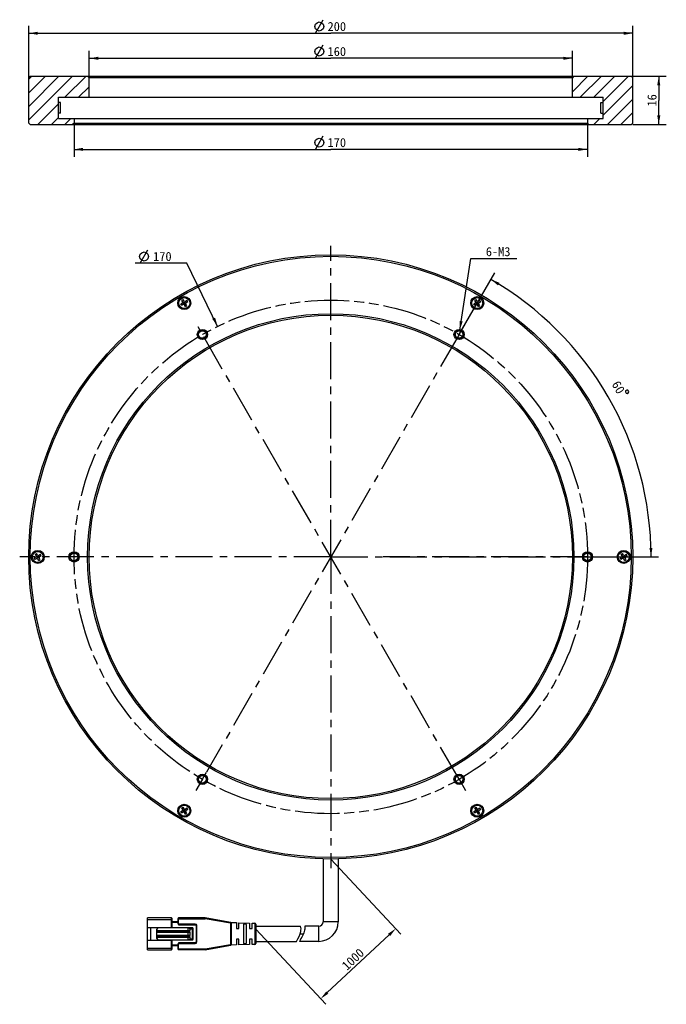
# Model space of a CAD drawing. Header units: millimetres. Extents: x 139 to 353, y 16 to 342.
import ezdxf
from ezdxf.enums import TextEntityAlignment as Align

# ---------------------------------------------------------------- set-up
doc = ezdxf.new("R2010")
doc.units = ezdxf.units.MM
doc.header["$LTSCALE"] = 32.67
doc.header["$PDMODE"] = 3
doc.header["$PDSIZE"] = 8
doc.linetypes.add('CENTER', pattern=[0.6, 0.375, -0.075, 0.075, -0.075])
doc.linetypes.add('PHANTOM', pattern=[0.8, 0.45, -0.05, 0.1, -0.05, 0.1, -0.05])
doc.layers.get('0').update_dxf_attribs({"linetype": 'CONTINUOUS'})
doc.layers.get('Defpoints').update_dxf_attribs({"linetype": 'CONTINUOUS'})
for name, color, linetype in [('00_COMPONENTS', 7, 'CONTINUOUS'), ('03_ALL_AXES', 7, 'CONTINUOUS'), ('07_ALL_HOLES', 7, 'CONTINUOUS'), ('51__DRAFT_DIMS', 7, 'CONTINUOUS')]:
    doc.layers.add(name, color=color, linetype=linetype)
doc.styles.get("Standard").update_dxf_attribs({"font": 'simfang.ttf'})
doc.dimstyles.new('DIMSTYLE_1', dxfattribs={"dimtxt": 3, "dimasz": 3, "dimexe": 2.5, "dimexo": 0.5, "dimtad": 1, "dimdsep": 46, "dimtxsty": 'STANDARD', "dimblk": '_FILLED', "dimblk1": '_FILLED', "dimblk2": '_FILLED', "dimcen": 0.09, "dimclrt": 3, "dimazin": 2, "dimtp": 0.1, "dimtm": 0.1, "dimtfac": 1, "dimtofl": 0, "dimtmove": 0, "dimatfit": 1, "dimldrblk": '_FILLED', "dimfxl": 1, "dimtolj": 1, "dimarcsym": 0})
doc.dimstyles.new('DIMSTYLE_2', dxfattribs={"dimtxt": 3, "dimasz": 3, "dimexe": 2.5, "dimexo": 0.5, "dimgap": 3, "dimtad": 1, "dimdec": 1, "dimdsep": 46, "dimtxsty": 'STANDARD', "dimblk": '_FILLED', "dimblk1": '_FILLED', "dimblk2": '_FILLED', "dimcen": 0.09, "dimclrt": 3, "dimazin": 2, "dimtp": 0.5, "dimtm": 0.5, "dimtfac": 1, "dimtdec": -1, "dimtofl": 0, "dimtmove": 0, "dimatfit": 3, "dimldrblk": '_FILLED', "dimfxl": 1, "dimtolj": 1, "dimarcsym": 0})
doc.dimstyles.new('DIMSTYLE_3', dxfattribs={"dimtxt": 3, "dimasz": 3, "dimexe": 2.5, "dimexo": 0.5, "dimgap": 0.75, "dimtad": 1, "dimdsep": 46, "dimtxsty": 'STANDARD', "dimblk": '_FILLED', "dimblk1": '_FILLED', "dimblk2": '_FILLED', "dimcen": 0.09, "dimclrt": 3, "dimazin": 2, "dimtp": 0.5, "dimtm": 0.5, "dimtfac": 1, "dimtofl": 0, "dimtmove": 0, "dimatfit": 3, "dimldrblk": '_FILLED', "dimfxl": 1, "dimtolj": 1, "dimarcsym": 0})
doc.dimstyles.new('DIMSTYLE_4', dxfattribs={"dimtxt": 3, "dimasz": 3, "dimexe": 2.5, "dimexo": 0.5, "dimgap": 0.75, "dimtad": 1, "dimdsep": 46, "dimtxsty": 'STANDARD', "dimblk": '_FILLED', "dimblk1": '_FILLED', "dimblk2": '_FILLED', "dimcen": 0.09, "dimclrt": 3, "dimazin": 2, "dimtp": 0.2, "dimtm": 0.2, "dimtfac": 1, "dimtofl": 0, "dimtmove": 0, "dimatfit": 3, "dimldrblk": '_FILLED', "dimfxl": 1, "dimtolj": 1, "dimarcsym": 0})
doc.dimstyles.new('DIMSTYLE_5', dxfattribs={"dimtxt": 3, "dimasz": 3, "dimexe": 2.5, "dimexo": 0.5, "dimtad": 1, "dimdsep": 46, "dimtxsty": 'STANDARD', "dimblk": '_FILLED', "dimblk1": '_FILLED', "dimblk2": '_FILLED', "dimcen": 0.09, "dimclrt": 3, "dimazin": 2, "dimtp": 0.01, "dimtm": 0.01, "dimtfac": 1, "dimtofl": 0, "dimtmove": 0, "dimatfit": 1, "dimldrblk": '_FILLED', "dimfxl": 1, "dimtolj": 1, "dimarcsym": 0})

# ---------------------------------------------------------------- blocks, each defined once
blk = doc.blocks.new('_FILLED')
at = {"color": 0, "linetype": 'ByBlock'}
blk.add_solid([(0, 0), (-1, 0.17), (-1, -0.17)], dxfattribs=at)
blk = doc.blocks.new('*D1')
at = {"layer": '51__DRAFT_DIMS', "color": 4}
for p, q in [((284.9, 238.79), (288.52, 262.49)), ((288.52, 262.49), (292.02, 262.49)), ((292.02, 262.49), (303.83, 262.49))]:
    blk.add_line(p, q, dxfattribs=at)
at = {"layer": '51__DRAFT_DIMS', "color": 4, "xscale": 3, "yscale": 3, "zscale": 3, "rotation": 261.3333901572}
blk.add_blockref('_FILLED', (284.9, 238.79), dxfattribs=at)
at = {"layer": '51__DRAFT_DIMS', "color": 3}
blk.add_text('6-M3', height=3, dxfattribs=at).set_placement((293.52, 263.24))
blk = doc.blocks.new('*D2')
at = {"layer": '51__DRAFT_DIMS', "color": 4}
for p, q in [((284.93, 237.74), (296.46, 257.7)), ((327.68, 163.69), (350.73, 163.69))]:
    blk.add_line(p, q, dxfattribs=at)
for start, end in [(30, 60), (0, 30)]:
    blk.add_arc((242.18, 163.69), 106.05, start, end, dxfattribs=at)
for points in [[(298.04, 254.43), (295.21, 255.54), (297.53, 253.57)], [(347.69, 166.69), (348.23, 163.69), (348.69, 166.7)]]:
    blk.add_solid(points, dxfattribs=at)
at = {"layer": '51__DRAFT_DIMS', "color": 3}
blk.add_text('60', height=3, rotation=-60, dxfattribs=at).set_placement((336.12, 219.09), align=Align.CENTER)
blk = doc.blocks.new('*D3')
at = {"layer": '51__DRAFT_DIMS', "color": 4}
for p, q in [((142.18, 321.31), (142.18, 339.51)), ((342.18, 321.31), (342.18, 339.51)), ((142.18, 337.01), (242.18, 337.01)), ((342.18, 337.01), (242.18, 337.01))]:
    blk.add_line(p, q, dxfattribs=at)
at = {"layer": '51__DRAFT_DIMS', "color": 4, "xscale": 3, "yscale": 3, "zscale": 3, "rotation": 180}
blk.add_blockref('_FILLED', (142.18, 337.01), dxfattribs=at)
at = {"layer": '51__DRAFT_DIMS', "color": 4, "xscale": 3, "yscale": 3, "zscale": 3}
blk.add_blockref('_FILLED', (342.18, 337.01), dxfattribs=at)
at = {"layer": '51__DRAFT_DIMS', "color": 3}
blk.add_text('200', height=3, dxfattribs=at).set_placement((244.18, 337.76), align=Align.CENTER)
blk = doc.blocks.new('*D4')
at = {"layer": '51__DRAFT_DIMS', "color": 4}
for p, q in [((162.18, 322.81), (162.18, 331.23)), ((322.18, 322.81), (322.18, 331.23)), ((162.18, 328.73), (242.18, 328.73)), ((322.18, 328.73), (242.18, 328.73))]:
    blk.add_line(p, q, dxfattribs=at)
at = {"layer": '51__DRAFT_DIMS', "color": 4, "xscale": 3, "yscale": 3, "zscale": 3, "rotation": 180}
blk.add_blockref('_FILLED', (162.18, 328.73), dxfattribs=at)
at = {"layer": '51__DRAFT_DIMS', "color": 4, "xscale": 3, "yscale": 3, "zscale": 3}
blk.add_blockref('_FILLED', (322.18, 328.73), dxfattribs=at)
at = {"layer": '51__DRAFT_DIMS', "color": 3}
blk.add_text('160', height=3, dxfattribs=at).set_placement((244.18, 329.48), align=Align.CENTER)
blk = doc.blocks.new('*D5')
at = {"layer": '51__DRAFT_DIMS', "color": 4}
for p, q in [((157.18, 306.81), (157.18, 296.09)), ((327.18, 306.81), (327.18, 296.09)), ((157.18, 298.59), (242.18, 298.59)), ((327.18, 298.59), (242.18, 298.59))]:
    blk.add_line(p, q, dxfattribs=at)
at = {"layer": '51__DRAFT_DIMS', "color": 4, "xscale": 3, "yscale": 3, "zscale": 3, "rotation": 180}
blk.add_blockref('_FILLED', (157.18, 298.59), dxfattribs=at)
at = {"layer": '51__DRAFT_DIMS', "color": 4, "xscale": 3, "yscale": 3, "zscale": 3}
blk.add_blockref('_FILLED', (327.18, 298.59), dxfattribs=at)
at = {"layer": '51__DRAFT_DIMS', "color": 3}
blk.add_text('170', height=3, dxfattribs=at).set_placement((244.18, 299.34), align=Align.CENTER)
blk = doc.blocks.new('*D6')
at = {"layer": '51__DRAFT_DIMS', "color": 4}
for p, q in [((337.53, 322.81), (353.28, 322.81)), ((350.78, 322.81), (350.78, 314.81)), ((350.78, 306.81), (350.78, 314.81)), ((342.18, 306.81), (353.28, 306.81))]:
    blk.add_line(p, q, dxfattribs=at)
at = {"layer": '51__DRAFT_DIMS', "color": 4, "xscale": 3, "yscale": 3, "zscale": 3}
for p, rotation in [((350.78, 322.81), 90), ((350.78, 306.81), 270)]:
    blk.add_blockref('_FILLED', p, dxfattribs=dict(at, rotation=rotation))
at = {"layer": '51__DRAFT_DIMS', "color": 3}
blk.add_text('16', height=3, rotation=90, dxfattribs=at).set_placement((350.03, 314.81), align=Align.CENTER)
blk = doc.blocks.new('*D7')
at = {"color": 4}
for p, q in [((190.98, 260.89), (177.37, 260.89)), ((194.48, 260.89), (190.98, 260.89)), ((204.73, 240), (194.48, 260.89))]:
    blk.add_line(p, q, dxfattribs=at)
at = {"color": 4, "xscale": 3, "yscale": 3, "zscale": 3, "rotation": 296.141100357}
blk.add_blockref('_FILLED', (204.73, 240), dxfattribs=at)
at = {"color": 3}
blk.add_text('170', height=3, dxfattribs=at).set_placement((189.48, 261.64), align=Align.RIGHT)
blk = doc.blocks.new('*D12')
at = {"layer": '51__DRAFT_DIMS', "color": 0, "lineweight": -2}
for p, q in [((242.18, 63.69), (265.4, 38.82)), ((217.32, 40.49), (240.54, 15.61)), ((241.03, 19.49), (261.5, 38.6))]:
    blk.add_line(p, q, dxfattribs=at)
at = {"layer": 'Defpoints', "color": 0}
for p in [(241.84, 64.06), (216.98, 40.85), (263.69, 40.65)]:
    blk.add_point(p, dxfattribs=at)
at = {"layer": '51__DRAFT_DIMS', "color": 0, "linetype": 'ByBlock', "lineweight": -2, "xscale": 3, "yscale": 3, "zscale": 3}
for p, rotation in [((263.69, 40.65), 43.03004363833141), ((238.83, 17.44), 223.0300436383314)]:
    blk.add_blockref('_FILLED', p, dxfattribs=dict(at, rotation=rotation))
at = {"layer": '51__DRAFT_DIMS', "color": 3, "insert": (249.54, 30.54), "char_height": 3, "attachment_point": 5, "rotation": 43.03}
blk.add_mtext('\\A1;1000{}{{\\H0.7x;}{}}', dxfattribs=at)

msp = doc.modelspace()

# ---------------------------------------------------------------- hatches: boundary and pattern name
h = msp.add_hatch()
h.set_pattern_fill('ANSI31', color=256)
h.paths.add_polyline_path([(151.97816, 314.06441), (151.97816, 315.81441), (162.17816, 315.81441), (162.17816, 322.31441), (161.67816, 322.81441), (142.67816, 322.81441), (142.17816, 322.31441), (142.17816, 307.31441), (142.67816, 306.81441), (156.67816, 306.81441), (157.17816, 307.31441), (157.17816, 308.81441), (151.97816, 308.81441), (151.97816, 310.56441)])
h.paths.add_polyline_path([(341.67816, 306.81441), (342.17816, 307.31441), (342.17816, 322.31441), (341.67816, 322.81441), (322.67816, 322.81441), (322.17816, 322.31441), (322.17816, 315.81441), (332.37816, 315.81441), (332.37816, 314.06441), (332.37816, 310.56441), (332.37816, 308.81441), (327.17816, 308.81441), (327.17816, 307.31441), (327.67816, 306.81441)])

# ---------------------------------------------------------------- linework, layer by layer
for p, q in [((152.73316, 314.06441), (151.97816, 314.06441)), ((331.62316, 314.06441), (332.37816, 314.06441)), ((152.73316, 310.56441), (151.97816, 310.56441)), ((331.62316, 310.56441), (332.37816, 310.56441))]:
    msp.add_line(p, q)
at = {"color": 3}
msp.add_line((179.11767, 260.88763), (181.61766, 265.3876), dxfattribs=at)
msp.add_lwpolyline([(178.86767, 263.13762), (179.11767, 263.88763), (179.61766, 264.38762), (180.36766, 264.63763), (181.11767, 264.38762), (181.61766, 263.88763), (181.86767, 263.13762), (181.61766, 262.38762), (181.11767, 261.88763), (180.36766, 261.63761), (179.61766, 261.88763), (179.11767, 262.38762), (178.86767, 263.13762)], dxfattribs=at)
at = {"layer": '00_COMPONENTS', "color": 7}
for p, q in [((142.67816, 322.81441), (142.17816, 322.31441)), ((142.67816, 322.81441), (341.67816, 322.81441)), ((162.17816, 322.31441), (161.67816, 322.81441)), ((322.17816, 322.31441), (322.67816, 322.81441)), ((341.67816, 322.81441), (342.17816, 322.31441)), ((142.17816, 307.31441), (142.17816, 322.31441)), ((162.17816, 315.81441), (162.17816, 322.31441)), ((322.17816, 322.31441), (162.17816, 322.31441)), ((322.17816, 315.81441), (322.17816, 322.31441)), ((342.17816, 307.31441), (342.17816, 322.31441)), ((151.97816, 308.81441), (151.97816, 315.81441)), ((151.97816, 315.81441), (332.37816, 315.81441)), ((152.73316, 310.56441), (152.73316, 314.06441)), ((331.62316, 310.56441), (331.62316, 314.06441)), ((332.37816, 308.81441), (332.37816, 315.81441)), ((142.67816, 306.81441), (142.17816, 307.31441)), ((142.67816, 306.81441), (341.67816, 306.81441)), ((151.97816, 308.81441), (332.37816, 308.81441)), ((157.17816, 307.31441), (156.67816, 306.81441)), ((157.17816, 308.81441), (157.17816, 307.31441)), ((157.17816, 307.31441), (327.17816, 307.31441)), ((327.17816, 308.81441), (327.17816, 307.31441)), ((327.17816, 307.31441), (327.67816, 306.81441)), ((341.67816, 306.81441), (342.17816, 307.31441)), ((192.86166, 248.61274), (193.29467, 248.86274)), ((193.18666, 248.04982), (192.86166, 248.61274)), ((193.21663, 247.82218), (194.1397, 247.57484)), ((193.61967, 248.29982), (193.29467, 248.86274)), ((193.33666, 247.79002), (193.76967, 248.04002)), ((193.58666, 247.357), (193.33666, 247.79002)), ((193.89467, 247.82351), (193.46166, 247.57351)), ((193.80316, 247.482), (193.55316, 247.91502)), ((193.55449, 247.23697), (193.80183, 248.16005)), ((194.01967, 247.607), (193.76967, 248.04002)), ((194.59239, 248.51502), (194.02948, 248.19002)), ((194.84239, 248.082), (194.27948, 247.757)), ((194.84239, 248.082), (194.59239, 248.51502)), ((289.86166, 248.61274), (290.29467, 248.86274)), ((290.18666, 248.04982), (289.86166, 248.61274)), ((290.21663, 247.82218), (291.1397, 247.57484)), ((290.61967, 248.29982), (290.29467, 248.86274)), ((290.33666, 247.79002), (290.76967, 248.04002)), ((290.58666, 247.357), (290.33666, 247.79002)), ((290.89467, 247.82351), (290.46166, 247.57351)), ((290.80316, 247.482), (290.55316, 247.91502)), ((290.55449, 247.23697), (290.80183, 248.16005)), ((291.01967, 247.607), (290.76967, 248.04002)), ((291.59239, 248.51502), (291.02948, 248.19002)), ((291.84239, 248.082), (291.27948, 247.757)), ((291.84239, 248.082), (291.59239, 248.51502)), ((193.07685, 247.64002), (192.51393, 247.31502)), ((192.76393, 246.882), (192.51393, 247.31502)), ((193.32685, 247.207), (192.76393, 246.882)), ((193.58666, 247.357), (194.01967, 247.607)), ((194.06166, 246.53428), (193.73666, 247.0972)), ((194.06166, 246.53428), (194.49467, 246.78428)), ((194.49467, 246.78428), (194.16967, 247.3472)), ((290.07685, 247.64002), (289.51393, 247.31502)), ((289.76393, 246.882), (289.51393, 247.31502)), ((290.32685, 247.207), (289.76393, 246.882)), ((290.58666, 247.357), (291.01967, 247.607)), ((291.06166, 246.53428), (290.73666, 247.0972)), ((291.06166, 246.53428), (291.49467, 246.78428)), ((291.49467, 246.78428), (291.16967, 247.3472)), ((144.57685, 163.63555), (144.01393, 163.31055)), ((144.26393, 162.87754), (144.01393, 163.31055)), ((144.82685, 163.20254), (144.26393, 162.87754)), ((144.36166, 164.60828), (144.79467, 164.85828)), ((144.68666, 164.04536), (144.36166, 164.60828)), ((144.71663, 163.81771), (145.6397, 163.57038)), ((145.11967, 164.29536), (144.79467, 164.85828)), ((144.83666, 163.78555), (145.26967, 164.03555)), ((145.08666, 163.35254), (144.83666, 163.78555)), ((145.39467, 163.81904), (144.96166, 163.56904)), ((145.30316, 163.47754), (145.05316, 163.91055)), ((145.05449, 163.23251), (145.30183, 164.15558)), ((145.08666, 163.35254), (145.51967, 163.60254)), ((145.56166, 162.52981), (145.23666, 163.09273)), ((145.51967, 163.60254), (145.26967, 164.03555)), ((146.09239, 164.51055), (145.52948, 164.18555)), ((145.99467, 162.77981), (145.66967, 163.34273)), ((146.34239, 164.07754), (145.77948, 163.75254)), ((146.34239, 164.07754), (146.09239, 164.51055)), ((338.57685, 163.63555), (338.01393, 163.31055)), ((338.26393, 162.87754), (338.01393, 163.31055)), ((338.82685, 163.20254), (338.26393, 162.87754)), ((338.36166, 164.60828), (338.79467, 164.85828)), ((338.68666, 164.04536), (338.36166, 164.60828)), ((338.71663, 163.81771), (339.6397, 163.57038)), ((339.11967, 164.29536), (338.79467, 164.85828)), ((338.83666, 163.78555), (339.26967, 164.03555)), ((339.08666, 163.35254), (338.83666, 163.78555)), ((339.39467, 163.81904), (338.96166, 163.56904)), ((339.30316, 163.47754), (339.05316, 163.91055)), ((339.05449, 163.23251), (339.30183, 164.15558)), ((339.08666, 163.35254), (339.51967, 163.60254)), ((339.56166, 162.52981), (339.23666, 163.09273)), ((339.51967, 163.60254), (339.26967, 164.03555)), ((340.09239, 164.51055), (339.52948, 164.18555)), ((339.99467, 162.77981), (339.66967, 163.34273)), ((340.34239, 164.07754), (339.77948, 163.75254)), ((340.34239, 164.07754), (340.09239, 164.51055)), ((145.56166, 162.52981), (145.99467, 162.77981)), ((339.56166, 162.52981), (339.99467, 162.77981)), ((193.07685, 79.63109), (192.51393, 79.30609)), ((192.76393, 78.87307), (192.51393, 79.30609)), ((193.32685, 79.19807), (192.76393, 78.87307)), ((192.86166, 80.60381), (193.29467, 80.85381)), ((193.18666, 80.04089), (192.86166, 80.60381)), ((193.21663, 79.81325), (194.1397, 79.56591)), ((193.61967, 80.29089), (193.29467, 80.85381)), ((193.33666, 79.78109), (193.76967, 80.03109)), ((193.58666, 79.34807), (193.33666, 79.78109)), ((193.89467, 79.81458), (193.46166, 79.56458)), ((193.80316, 79.47307), (193.55316, 79.90609)), ((193.55449, 79.22804), (193.80183, 80.15112)), ((193.58666, 79.34807), (194.01967, 79.59807)), ((194.06166, 78.52535), (193.73666, 79.08827)), ((194.01967, 79.59807), (193.76967, 80.03109)), ((194.59239, 80.50609), (194.02948, 80.18109)), ((194.06166, 78.52535), (194.49467, 78.77535)), ((194.49467, 78.77535), (194.16967, 79.33827)), ((194.84239, 80.07307), (194.27948, 79.74807)), ((194.84239, 80.07307), (194.59239, 80.50609)), ((290.07685, 79.63109), (289.51393, 79.30609)), ((289.76393, 78.87307), (289.51393, 79.30609)), ((290.32685, 79.19807), (289.76393, 78.87307)), ((289.86166, 80.60381), (290.29467, 80.85381)), ((290.18666, 80.04089), (289.86166, 80.60381)), ((290.21663, 79.81325), (291.1397, 79.56591)), ((290.61967, 80.29089), (290.29467, 80.85381)), ((290.33666, 79.78109), (290.76967, 80.03109)), ((290.58666, 79.34807), (290.33666, 79.78109)), ((290.89467, 79.81458), (290.46166, 79.56458)), ((290.80316, 79.47307), (290.55316, 79.90609)), ((290.55449, 79.22804), (290.80183, 80.15112)), ((290.58666, 79.34807), (291.01967, 79.59807)), ((291.06166, 78.52535), (290.73666, 79.08827)), ((291.01967, 79.59807), (290.76967, 80.03109)), ((291.59239, 80.50609), (291.02948, 80.18109)), ((291.06166, 78.52535), (291.49467, 78.77535)), ((291.49467, 78.77535), (291.16967, 79.33827)), ((291.84239, 80.07307), (291.27948, 79.74807)), ((291.84239, 80.07307), (291.59239, 80.50609)), ((239.67816, 63.72857), (239.67816, 42.94404)), ((244.67816, 63.72861), (244.67816, 42.94404)), ((189.41842, 44.19404), (181.51842, 44.19404)), ((181.51842, 33.69404), (181.51842, 44.19404)), ((189.61842, 41.06904), (189.61842, 43.99404)), ((191.61842, 42.94404), (189.61842, 42.94404)), ((191.61842, 42.24404), (191.61842, 43.99404)), ((200.59274, 44.19404), (191.81842, 44.19404)), ((209.06939, 42.73698), (200.64374, 44.18968)), ((209.17275, 42.6986), (210.91842, 42.64404)), ((209.31842, 35.44674), (209.31842, 42.44135)), ((210.91842, 42.64404), (210.91842, 40.69417)), ((211.71842, 42.61904), (215.31842, 42.50654)), ((211.71842, 40.69404), (211.71842, 42.61904)), ((215.31842, 42.50654), (215.31842, 40.69418)), ((216.11803, 42.48156), (217.02779, 42.45313)), ((216.11803, 40.69405), (216.11803, 42.48156)), ((181.51842, 41.06904), (189.61842, 41.06904)), ((182.51842, 41.06904), (182.51842, 36.81904)), ((184.61842, 37.44404), (184.61842, 40.44404)), ((184.61842, 40.09404), (195.31842, 40.09404)), ((184.61842, 39.44404), (195.31842, 39.44404)), ((196.41842, 40.94404), (185.11842, 40.94404)), ((188.51842, 40.94404), (188.51842, 41.06904)), ((191.91842, 41.94404), (197.31842, 41.94404)), ((195.01842, 40.94404), (195.01842, 40.92689)), ((195.01842, 40.09404), (195.01842, 40.92689)), ((195.01842, 38.44404), (195.01842, 39.44404)), ((195.61842, 39.99404), (195.61842, 40.64404)), ((195.61842, 38.34404), (195.61842, 39.54404)), ((196.61842, 37.14404), (196.61842, 40.74404)), ((197.61842, 41.64404), (197.61842, 36.24404)), ((210.91842, 40.69404), (211.71842, 40.69404)), ((213.31842, 42.1185), (213.31842, 35.76959)), ((214.31843, 42.08277), (213.31843, 42.1185)), ((214.31842, 35.80517), (214.31842, 42.08277)), ((215.31843, 40.69404), (216.11803, 40.69404)), ((217.31842, 42.1534), (217.31842, 35.73469)), ((217.31842, 41.44404), (232.2096, 41.44404)), ((238.17816, 41.44404), (233.54366, 41.44404)), ((181.51842, 36.81904), (189.61842, 36.81904)), ((184.61842, 38.44404), (195.31842, 38.44404)), ((184.61842, 37.79404), (195.31842, 37.79404)), ((185.11842, 36.94404), (196.41842, 36.94404)), ((188.51842, 36.81904), (188.51842, 36.94404)), ((189.61842, 33.89405), (189.61842, 36.81904)), ((197.31842, 35.94404), (191.91842, 35.94404)), ((195.01842, 36.94404), (195.01842, 37.79404)), ((195.61842, 37.24404), (195.61842, 37.89404)), ((210.91842, 37.19404), (210.91842, 35.24404)), ((211.71843, 37.19404), (210.91843, 37.19404)), ((211.71842, 35.26905), (211.71842, 37.19391)), ((216.11804, 37.19404), (215.31842, 37.19404)), ((215.31842, 37.19404), (215.31842, 35.38154)), ((216.11803, 35.40653), (216.11803, 37.19391)), ((217.31842, 36.44404), (230.88895, 36.44404)), ((238.17816, 36.44404), (231.83203, 36.44404)), ((181.51842, 33.69404), (189.41842, 33.69404)), ((191.61842, 34.94404), (189.61842, 34.94404)), ((191.61842, 33.89404), (191.61842, 35.64404)), ((200.59272, 33.69404), (191.81842, 33.69404)), ((200.64372, 33.69841), (209.06939, 35.15111)), ((210.91842, 35.24404), (209.17278, 35.18949)), ((215.31842, 35.38154), (211.71842, 35.26905)), ((213.31843, 35.76959), (214.31843, 35.80517)), ((217.02779, 35.43496), (216.11803, 35.40653))]:
    msp.add_line(p, q, dxfattribs=at)
at = {"layer": '00_COMPONENTS', "color": 4}
for p, q in [((181.51842, 43.69404), (189.61842, 43.69404)), ((189.41842, 41.06904), (189.41842, 44.19404)), ((191.61842, 42.74404), (189.61842, 42.74404)), ((191.61842, 43.89404), (200.59274, 43.89404)), ((191.81842, 42.24404), (191.81842, 44.19404)), ((200.59274, 44.19404), (200.59274, 43.89404)), ((200.59274, 43.89404), (200.64374, 44.18968)), ((209.01842, 42.44134), (200.59274, 43.89404)), ((209.06939, 42.73698), (209.01842, 42.44134)), ((209.01842, 42.44134), (209.31842, 42.44135)), ((209.01842, 42.44134), (209.01842, 35.44675)), ((217.02779, 42.45313), (217.02779, 35.43496)), ((244.67816, 42.94404), (239.67816, 42.94404)), ((184.61842, 39.99404), (195.61842, 39.99404)), ((195.61842, 39.54404), (184.61842, 39.54404)), ((191.61842, 42.24404), (191.81842, 42.24404)), ((197.31842, 42.14404), (191.91842, 42.14404)), ((191.91842, 42.14404), (191.91842, 41.94404)), ((195.61842, 40.64404), (196.61842, 40.64404)), ((196.41842, 36.94404), (196.41842, 40.94404)), ((197.31842, 42.14404), (197.31842, 41.94404)), ((197.81842, 41.64404), (197.61842, 41.64404)), ((197.81842, 36.24404), (197.81842, 41.64404)), ((238.17816, 36.44404), (238.17816, 41.44404)), ((184.61842, 38.34404), (195.61842, 38.34404)), ((195.61842, 37.89404), (184.61842, 37.89404)), ((189.41842, 33.69404), (189.41842, 36.81904)), ((191.91842, 35.94404), (191.91842, 35.74405)), ((195.61842, 37.24404), (196.61842, 37.24404)), ((197.31842, 35.74405), (197.31842, 35.94404)), ((197.81842, 36.24404), (197.61842, 36.24404)), ((232.04898, 38.94404), (233.09305, 38.94404)), ((181.51842, 34.19404), (189.61842, 34.19404)), ((191.61842, 35.14404), (189.61842, 35.14404)), ((191.81842, 35.64404), (191.61842, 35.64404)), ((191.61842, 33.99404), (200.59274, 33.99404)), ((191.81842, 33.69404), (191.81842, 35.64404)), ((191.91842, 35.74404), (197.31842, 35.74405)), ((200.59274, 33.84396), (200.59272, 33.69404)), ((200.59274, 33.99404), (209.01842, 35.44675)), ((200.64372, 33.69841), (200.59274, 33.99404)), ((200.59274, 33.99404), (200.59274, 33.84396)), ((209.31842, 35.44675), (209.01842, 35.44675)), ((209.01842, 35.44675), (209.06939, 35.15111))]:
    msp.add_line(p, q, dxfattribs=at)
at = {"layer": '00_COMPONENTS', "color": 7}
for centre, radius in [((242.17816, 163.69404), 100), ((242.17816, 163.69404), 99.5), ((193.67816, 247.69851), 2.15), ((193.67816, 247.69851), 1.825), ((290.67816, 247.69851), 2.15), ((290.67816, 247.69851), 1.825), ((242.17816, 163.69404), 80.5), ((242.17816, 163.69404), 80), ((199.67816, 237.3062), 1.7), ((199.67816, 237.3062), 1.25), ((284.67816, 237.3062), 1.7), ((284.67816, 237.3062), 1.25), ((145.17816, 163.69404), 2.15), ((145.17816, 163.69404), 1.825), ((157.17816, 163.69404), 1.7), ((157.17816, 163.69404), 1.25), ((327.17816, 163.69404), 1.7), ((327.17816, 163.69404), 1.25), ((339.17816, 163.69404), 2.15), ((339.17816, 163.69404), 1.825), ((199.67816, 90.08189), 1.7), ((199.67816, 90.08189), 1.25), ((284.67816, 90.08189), 1.7), ((284.67816, 90.08189), 1.25), ((193.67816, 79.68958), 2.15), ((193.67816, 79.68958), 1.825), ((290.67816, 79.68958), 2.15), ((290.67816, 79.68958), 1.825)]:
    msp.add_circle(centre, radius, dxfattribs=at)
for centre, radius, start, end in [((192.92685, 247.89982), 0.3, 300, 30), ((193.87948, 248.44982), 0.3, 210, 300), ((194.42948, 247.4972), 0.3, 120, 210), ((289.92685, 247.89982), 0.3, 300, 30), ((290.87948, 248.44982), 0.3, 210, 300), ((291.42948, 247.4972), 0.3, 120, 210), ((193.47685, 246.9472), 0.3, 30, 120), ((290.47685, 246.9472), 0.3, 30, 120), ((144.42685, 163.89536), 0.3, 300, 30), ((144.97685, 162.94273), 0.3, 30, 120), ((145.37948, 164.44536), 0.3, 210, 300), ((145.92948, 163.49273), 0.3, 120, 210), ((338.42685, 163.89536), 0.3, 300, 30), ((338.97685, 162.94273), 0.3, 30, 120), ((339.37948, 164.44536), 0.3, 210, 300), ((339.92948, 163.49273), 0.3, 120, 210), ((192.92685, 79.89089), 0.3, 300, 30), ((193.47685, 78.93827), 0.3, 30, 120), ((193.87948, 80.44089), 0.3, 210, 300), ((194.42948, 79.48827), 0.3, 120, 210), ((289.92685, 79.89089), 0.3, 300, 30), ((290.47685, 78.93827), 0.3, 30, 120), ((290.87948, 80.44089), 0.3, 210, 300), ((291.42948, 79.48827), 0.3, 120, 210), ((189.41842, 43.99404), 0.2, 359.9998736, 89.9999992), ((191.81842, 43.99404), 0.2, 90, 179.9999991), ((200.59274, 43.89404), 0.3, 80.2090251, 90.0001031), ((209.01842, 42.44134), 0.3, 0.0062155, 80.2176628), ((217.01842, 42.15327), 0.3, 0.0527126, 88.2099508), ((238.17816, 42.94404), 6.5, 270, 360), ((238.17816, 42.94404), 1.5, 270, 360), ((185.11842, 40.44404), 0.5, 90, 180), ((191.91842, 42.24404), 0.3, 180.0000011, 269.9999993), ((194.75812, 38.71477), 2.22738, 81.7052966, 83.2889845), ((196.41842, 40.74404), 0.2, 0, 89.9999992), ((197.31842, 41.64404), 0.3, 0.0000008, 89.9999999), ((185.11842, 37.44404), 0.5, 180, 269.9999997), ((191.91842, 35.64404), 0.3, 90.000001, 179.9999991), ((196.41842, 37.14404), 0.2, 270.0000001, 359.9999997), ((197.31842, 36.24404), 0.3, 270.0000008, 359.9999999), ((189.41842, 33.89404), 0.2, 270.0000001, 0.0001264), ((191.81842, 33.89404), 0.2, 180.0000001, 270), ((200.59274, 33.99404), 0.3, 269.9914321, 279.7825102), ((209.01842, 35.44675), 0.3, 279.7867878, 359.999999), ((217.01842, 35.73482), 0.3, 271.7900492, 359.9472874)]:
    msp.add_arc(centre, radius, start, end, dxfattribs=at)
at = {"layer": '00_COMPONENTS', "color": 4}
for centre, radius, start, end in [((199.67816, 237.3062), 1.5, 255, 195), ((284.67816, 237.3062), 1.5, 255, 195), ((157.17816, 163.69404), 1.5, 255, 195), ((327.17816, 163.69404), 1.5, 255, 195), ((199.67816, 90.08189), 1.5, 255, 195), ((284.67816, 90.08189), 1.5, 255, 195), ((191.91842, 42.24404), 0.1, 180, 270), ((197.31842, 41.64404), 0.49999, 0, 89.9999997), ((197.31842, 36.24404), 0.49999, 270, 359.9999997), ((191.91842, 35.64404), 0.1, 90, 180)]:
    msp.add_arc(centre, radius, start, end, dxfattribs=at)
at = {"layer": '00_COMPONENTS', "color": 7}
for centre, start_param, end_param in [((195.31842, 39.99404), 0.000000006, 1.570796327), ((195.31842, 39.54404), -1.570796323, 0), ((195.31842, 38.34404), 0, 1.570796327), ((195.31842, 37.89404), -1.570796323, 0)]:
    msp.add_ellipse(centre, major_axis=(0.3, 0), ratio=0.333333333, start_param=start_param, end_param=end_param, dxfattribs=at)
for points, knots in [([(195.07945, 40.91885), (195.13164, 40.91123), (195.23558, 40.89217), (195.363, 40.85593), (195.46107, 40.81529), (195.53107, 40.77584), (195.59363, 40.72435), (195.61842, 40.67111), (195.61842, 40.64404)], [0, 0, 0, 0, 0.24795032, 0.496404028, 0.621119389, 0.746401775, 0.872737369, 1, 1, 1, 1]), ([(230.88895, 36.44404), (231.46272, 37.51511), (232.36496, 39.24692), (232.37673, 40.89129), (232.2096, 41.44404)], [0, 0, 0, 0, 0.648671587, 1, 1, 1, 1]), ([(233.54366, 41.44404), (233.60916, 41.03574), (233.50123, 39.41581), (232.46876, 37.63421), (231.83203, 36.44404)], [0, 0, 0, 0, 0.265043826, 1, 1, 1, 1]), ([(195.61842, 37.24404), (195.61842, 37.21445), (195.58871, 37.15673), (195.51808, 37.10348), (195.43995, 37.06285), (195.33115, 37.02165), (195.19039, 36.98579), (195.07586, 36.96797), (195.01842, 36.9612)], [0, 0, 0, 0, 0.126969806, 0.253213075, 0.378477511, 0.503223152, 0.751832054, 1, 1, 1, 1])]:
    msp.add_open_spline(points, degree=3, knots=knots, dxfattribs=at)
at = {"layer": '03_ALL_AXES', "color": 1, "linetype": 'CENTER'}
for q in [(242.17816, 266.69404), (139.17816, 163.69404), (242.17816, 60.69404), (345.17816, 163.69404)]:
    msp.add_line((242.17816, 163.69404), q, dxfattribs=at)
at = {"layer": '07_ALL_HOLES', "color": 1, "linetype": 'CENTER'}
for p, q in [((284.67816, 90.08189), (198.24052, 239.79626)), ((284.67816, 237.3062), (286.80316, 240.98681)), ((284.67816, 237.3062), (201.0233, 92.41173)), ((327.17816, 163.69404), (259.51945, 163.69404)), ((327.17816, 163.69404), (331.42816, 163.69404)), ((199.67816, 90.08189), (201.0233, 92.41173)), ((199.67816, 90.08189), (197.55316, 86.40128)), ((284.67816, 90.08189), (286.80316, 86.40128))]:
    msp.add_line(p, q, dxfattribs=at)
at = {"layer": '07_ALL_HOLES', "color": 1, "linetype": 'PHANTOM'}
msp.add_circle((242.17816, 163.69404), 85, dxfattribs=at)
at = {"layer": '51__DRAFT_DIMS', "color": 3}
for p, q in [((237.12347, 337.01108), (239.62348, 341.51107)), ((237.12347, 328.73057), (239.62348, 333.23056)), ((237.12347, 298.58525), (239.62348, 303.08525))]:
    msp.add_line(p, q, dxfattribs=at)
for points in [[(236.87347, 339.26106), (237.12347, 340.01106), (237.62348, 340.51109), (238.37348, 340.76107), (239.12347, 340.51109), (239.62348, 340.01106), (239.87347, 339.26106), (239.62348, 338.51109), (239.12347, 338.01106), (238.37348, 337.76108), (237.62348, 338.01106), (237.12347, 338.51109), (236.87347, 339.26106)], [(236.87347, 330.98059), (237.12347, 331.73055), (237.62348, 332.23058), (238.37348, 332.48056), (239.12347, 332.23058), (239.62348, 331.73055), (239.87347, 330.98059), (239.62348, 330.23058), (239.12347, 329.73059), (238.37348, 329.48058), (237.62348, 329.73059), (237.12347, 330.23058), (236.87347, 330.98059)], [(236.87347, 300.83527), (237.12347, 301.58527), (237.62348, 302.08526), (238.37348, 302.33524), (239.12347, 302.08526), (239.62348, 301.58527), (239.87347, 300.83527), (239.62348, 300.08526), (239.12347, 299.58527), (238.37348, 299.33526), (237.62348, 299.58527), (237.12347, 300.08526), (236.87347, 300.83527)], [(340.25418, 218.92902), (339.82115, 218.67902), (339.72968, 218.3375), (339.97966, 217.90449), (340.32118, 217.81298), (340.75417, 218.06298), (340.84568, 218.4045), (340.5957, 218.83751), (340.25418, 218.92902)]]:
    msp.add_lwpolyline(points, dxfattribs=at)

# ---------------------------------------------------------------- dimensions: what is measured, and where the dimension line sits
at = {"color": 4}
dim = msp.add_diameter_dim_2p(p1=(204.72859, 239.99954), p2=(279.62774, 87.38855), text='%%c<>', dimstyle='DIMSTYLE_5', override={"dimtih": 1, "dimtoh": 1, "dimpost": '<>'}, dxfattribs=at)
dim.commit()
dim.dimension.update_dxf_attribs({"geometry": '*D7', "text_midpoint": (186.17235, 263.13762), "dimtype": 163})
at = {"layer": '51__DRAFT_DIMS', "color": 4}
for base, p1, p2, picture, middle in [((342.17816, 337.01107), (142.17816, 320.81441), (342.17816, 320.81441), '*D3', (244.17816, 337.01107)), ((327.17816, 298.58526), (157.17816, 307.31441), (327.17816, 307.31441), '*D5', (244.17816, 298.58526))]:
    dim = msp.add_linear_dim(base=base, p1=p1, p2=p2, text='%%c<>', dimstyle='DIMSTYLE_3', dxfattribs=at)
    dim.commit()
    dim.dimension.update_dxf_attribs({"geometry": picture, "text_midpoint": middle, "dimtype": 160})
dim = msp.add_linear_dim(base=(162.17816, 328.73057), p1=(322.17816, 322.31441), p2=(162.17816, 322.31441), angle=180, text='%%c<>', dimstyle='DIMSTYLE_3', dxfattribs=at)
dim.commit()
dim.dimension.update_dxf_attribs({"geometry": '*D4', "text_midpoint": (244.17816, 328.73057), "dimtype": 160})
dim = msp.add_linear_dim(base=(350.78339, 306.81441), p1=(337.02816, 322.81441), p2=(341.67816, 306.81441), angle=270, dimstyle='DIMSTYLE_4', dxfattribs=at)
dim.commit()
dim.dimension.update_dxf_attribs({"geometry": '*D6', "text_midpoint": (350.78339, 314.92868), "dimtype": 160})
dim = msp.add_diameter_dim_2p(p1=(284.90419, 238.78908), p2=(284.45213, 235.82333), text='6-M3\\P ', dimstyle='DIMSTYLE_1', override={"dimtih": 1, "dimtoh": 1, "dimpost": '<>'}, dxfattribs=at)
dim.commit()
dim.dimension.update_dxf_attribs({"geometry": '*D1', "text_midpoint": (297.92289, 264.73893), "dimtype": 163})
dim = msp.add_angular_dim_2l(base=(334.02345, 216.72095), line1=((326.11762, 163.69404), (327.17816, 163.69404)), line2=((284.14789, 236.38775), (284.67816, 237.3062)), dimstyle='DIMSTYLE_2', dxfattribs=at)
dim.commit()
dim.dimension.update_dxf_attribs({"geometry": '*D2', "text_midpoint": (333.54007, 217.54952), "dimtype": 162})
dim = msp.add_linear_dim(base=(263.69184, 40.64769), p1=(216.97723, 40.85307), p2=(241.83697, 64.05954), angle=43.0300436, text='1000{}{{\\H0.7x;}{}}', dimstyle='DIMSTYLE_3', override={"dimdec": 4, "dimtxsty": 'STANDARD'}, dxfattribs=at)
dim.commit()
dim.dimension.update_dxf_attribs({"geometry": '*D12', "text_midpoint": (251.08441, 28.87872), "dimtype": 161})

doc.saveas('drawing.dxf')
